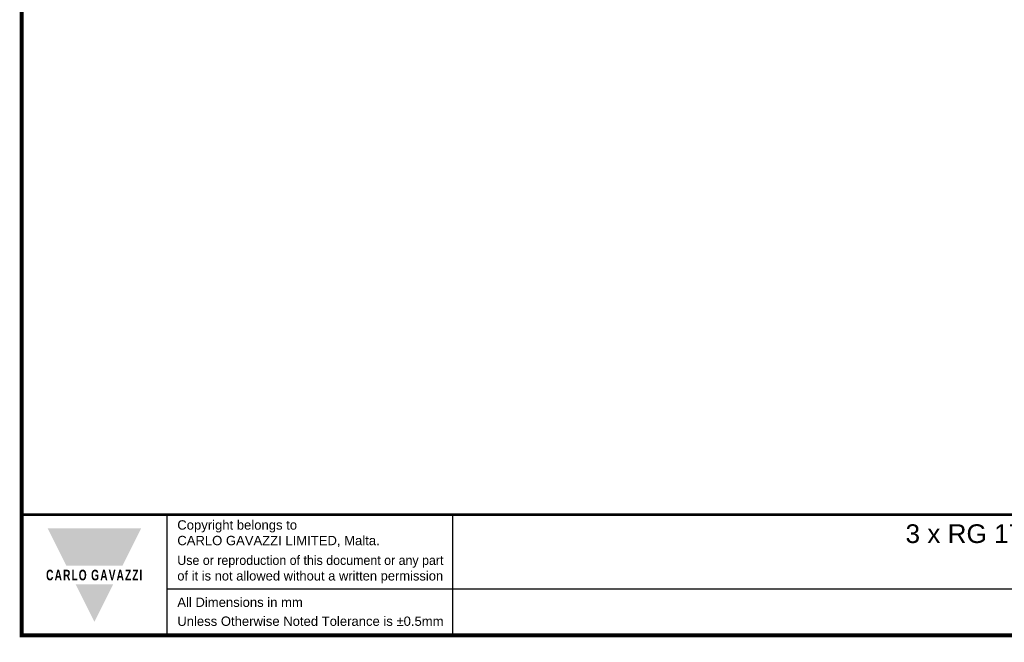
# Model space of a CAD drawing. Header units: millimetres. Extents: x -556 to 0, y -1 to 403.
# Tile 1 of 44: x -556 to -367, y -1 to 119. Entities that reach past the tile are written whole.
import ezdxf

# ---------------------------------------------------------------- set-up
doc = ezdxf.new("R2010")
doc.units = ezdxf.units.MM
doc.header["$LTSCALE"] = 3
doc.styles.add('Arail wf1', font='ARIAL.TTF')
doc.styles.add('ARIAL', font='ARIAL.TTF', dxfattribs={"width": 0.75})
doc.styles.add('ARIAL_BLACK', font='ARIBLK.TTF', dxfattribs={"width": 0.65, "height": 1.5})

# ---------------------------------------------------------------- blocks, each defined once
blk = doc.blocks.new('CGI0995-02')
for p, q in [((-528, 0), (-528, 23.25)), ((-473, 0), (-473, 23.25)), ((-528, 9), (-38, 9))]:
    blk.add_line(p, q)
at = {"const_width": 0.76}
blk.add_lwpolyline([(0, 0), (0, 403), (-556, 403), (-556, 0)], close=True, dxfattribs=at)
at = {"const_width": 0.5}
blk.add_lwpolyline([(-556, 23.25), (0, 23.25)], dxfattribs=at)
at = {"color": 242}
for points in [[(-551, 20.625), (-533, 20.625), (-547.4, 13.425), (-536.6, 13.425)], [(-545.6, 9.825), (-538.4, 9.825), (-542, 2.625)]]:
    blk.add_solid(points, dxfattribs=at)
at = {"style": 'Arail wf1'}
for s, p in [('All Dimensions in mm', (-526.02881161, 5.49757098)), ('Unless Otherwise Noted Tolerance is %%P0.5mm', (-526.02881161, 1.85))]:
    blk.add_text(s, height=1.8, dxfattribs=at).set_placement(p)
for s, insert, char_height, width, attachment_point, style in [('Copyright belongs to \\PCARLO GAVAZZI LIMITED, Malta.', (-526.02881161, 22.18825645), 1.8, 45, 1, 'Arail wf1'), ('\\pi43.283;{\\W1;3 x RG 17.5  E-Type -- L T Terminals - 25mm² Box Clamp -- Monitoring Module Terminals - Box Clamps \\P\\pi105.2;70 x 72 x 90 Heatsink  -- Metal DIN Rail Adapter}', (-429.08038208, 21.40952242), 3.6, 317.5642609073, 1, 'ARIAL'), ('{\\W0.95;Use or reproduction of this document or any part \\P\\W0.99;of it is not allowed without a written permission}', (-526.02881161, 15.38899148), 1.8, 62.9881434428, 1, 'Arail wf1'), ('{\\fSwis721 Hv BT|b1|i0|c0|p34;\\W0.69;\\T1.15;CARLO GAVAZZI}', (-542, 11.625), 2.0400000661, 49.5435665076, 5, 'ARIAL_BLACK')]:
    blk.add_mtext(s, dxfattribs=dict(insert=insert, char_height=char_height, width=width, attachment_point=attachment_point, style=style))

msp = doc.modelspace()

# ---------------------------------------------------------------- block references
msp.add_blockref('CGI0995-02', (0, 0))

doc.saveas('drawing.dxf')
